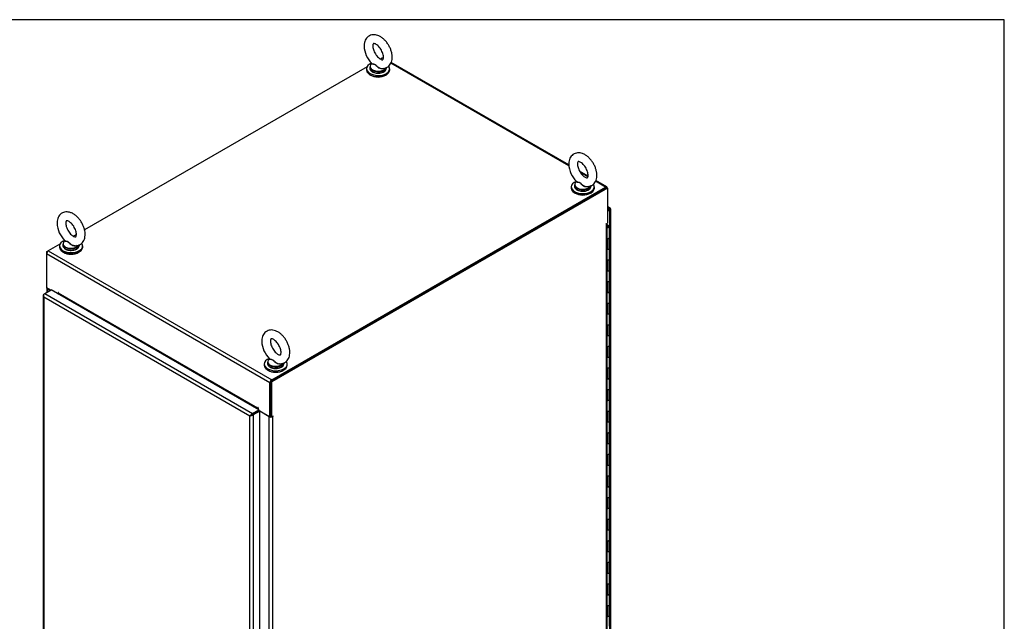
# Model space of a CAD drawing. Header units: inches. Extents: x 1 to 359, y -2 to 239.
# Tile 13 of 13: x 285 to 359, y 193 to 239. Entities that reach past the tile are written whole.
import ezdxf

# ---------------------------------------------------------------- set-up
doc = ezdxf.new("R2010")
doc.units = ezdxf.units.IN
doc.header["$MEASUREMENT"] = 0
for name, color, linetype in [('COM54578-60', 7, 'Continuous'), ('COM71109-3', 7, 'Continuous'), ('COM71110-5', 7, 'Continuous'), ('COM71112-3', 7, 'Continuous'), ('Default', 7, 'Continuous'), ('SCS00680', 7, 'Continuous'), ('WAF25362', 7, 'Continuous'), ('WAM254785', 7, 'Continuous')]:
    doc.layers.add(name, color=color, linetype=linetype)

# ---------------------------------------------------------------- blocks, each defined once
blk = doc.blocks.new('SE1')
at = {"layer": 'COM54578-60', "color": 7, "linetype": 'Continuous'}
for p, q in [((329.359, 223.267), (329.217, 223.35)), ((329.217, 223.299), (329.247, 223.281)), ((329.241, 223.279), (329.223, 223.268)), ((329.223, 223.228), (329.241, 223.217)), ((329.223, 223.228), (329.223, 223.206)), ((329.223, 223.206), (329.241, 223.196)), ((329.241, 223.196), (329.241, 223.217)), ((329.33, 223.268), (329.312, 223.279)), ((329.312, 223.217), (329.33, 223.228)), ((329.312, 223.217), (329.312, 223.196)), ((329.312, 223.196), (329.33, 223.206)), ((329.33, 223.206), (329.33, 223.228)), ((329.344, 223.227), (329.344, 223.248)), ((329.393, 222.403), (329.393, 223.219)), ((329.217, 222.335), (329.271, 222.335)), ((329.271, 221.519), (329.271, 222.335)), ((329.393, 221.586), (329.393, 222.403)), ((329.217, 221.519), (329.271, 221.519)), ((329.393, 220.77), (329.393, 221.587)), ((329.217, 220.702), (329.271, 220.702)), ((329.271, 219.886), (329.271, 220.702)), ((329.393, 219.953), (329.393, 220.77)), ((329.217, 219.886), (329.271, 219.886)), ((329.393, 219.137), (329.393, 219.954)), ((329.217, 219.069), (329.271, 219.069)), ((329.271, 218.253), (329.271, 219.069)), ((329.393, 218.32), (329.393, 219.137)), ((329.217, 218.253), (329.271, 218.253)), ((329.393, 217.504), (329.393, 218.321)), ((329.217, 217.436), (329.271, 217.436)), ((329.271, 216.62), (329.271, 217.436)), ((329.393, 216.687), (329.393, 217.504)), ((329.217, 216.62), (329.271, 216.62)), ((329.393, 215.871), (329.393, 216.688)), ((329.217, 215.803), (329.271, 215.803)), ((329.271, 214.987), (329.271, 215.803)), ((329.393, 215.054), (329.393, 215.871)), ((329.393, 214.238), (329.393, 215.055)), ((329.217, 214.987), (329.271, 214.987)), ((329.217, 214.17), (329.271, 214.17)), ((329.271, 213.354), (329.271, 214.17)), ((329.393, 213.421), (329.393, 214.238)), ((329.217, 213.354), (329.271, 213.354)), ((329.393, 212.605), (329.393, 213.422)), ((329.217, 212.537), (329.271, 212.537)), ((329.271, 211.721), (329.271, 212.537)), ((329.393, 211.788), (329.393, 212.605)), ((329.217, 211.721), (329.271, 211.721)), ((329.393, 210.972), (329.393, 211.789)), ((329.217, 210.904), (329.271, 210.904)), ((329.271, 210.088), (329.271, 210.904)), ((329.393, 210.155), (329.393, 210.972)), ((329.217, 210.088), (329.271, 210.088)), ((329.393, 209.339), (329.393, 210.156)), ((329.217, 209.271), (329.271, 209.271)), ((329.271, 208.455), (329.271, 209.271)), ((329.393, 208.522), (329.393, 209.339)), ((329.217, 208.455), (329.271, 208.455)), ((329.393, 207.706), (329.393, 208.523)), ((329.217, 207.639), (329.271, 207.639)), ((329.271, 206.822), (329.271, 207.639)), ((329.393, 206.889), (329.393, 207.706)), ((329.393, 206.073), (329.393, 206.89)), ((329.217, 206.822), (329.271, 206.822)), ((329.217, 206.006), (329.271, 206.006)), ((329.271, 205.189), (329.271, 206.006)), ((329.393, 205.256), (329.393, 206.073)), ((329.217, 205.189), (329.271, 205.189)), ((329.393, 204.44), (329.393, 205.257)), ((329.217, 204.373), (329.271, 204.373)), ((329.271, 203.556), (329.271, 204.373)), ((329.393, 203.624), (329.393, 204.44)), ((329.217, 203.556), (329.271, 203.556)), ((329.393, 202.807), (329.393, 203.624)), ((329.217, 202.74), (329.271, 202.74)), ((329.271, 201.923), (329.271, 202.74)), ((329.393, 201.991), (329.393, 202.807)), ((329.217, 201.923), (329.271, 201.923)), ((329.393, 201.174), (329.393, 201.991)), ((329.217, 201.107), (329.271, 201.107)), ((329.271, 200.29), (329.271, 201.107)), ((329.393, 200.358), (329.393, 201.174)), ((329.217, 200.29), (329.271, 200.29)), ((329.393, 199.541), (329.393, 200.358)), ((329.217, 199.474), (329.271, 199.474)), ((329.271, 198.657), (329.271, 199.474)), ((329.393, 198.725), (329.393, 199.541)), ((329.217, 198.657), (329.271, 198.657)), ((329.393, 197.908), (329.393, 198.725)), ((329.393, 197.092), (329.393, 197.908)), ((329.217, 197.841), (329.271, 197.841)), ((329.271, 197.024), (329.271, 197.841)), ((329.217, 197.024), (329.271, 197.024)), ((329.393, 196.275), (329.393, 197.092)), ((329.217, 196.208), (329.271, 196.208)), ((329.271, 195.391), (329.271, 196.208)), ((329.393, 195.459), (329.393, 196.275)), ((329.217, 195.391), (329.271, 195.391)), ((329.393, 194.642), (329.393, 195.459)), ((329.217, 194.575), (329.271, 194.575)), ((329.271, 193.758), (329.271, 194.575)), ((329.393, 193.826), (329.393, 194.642)), ((329.217, 193.758), (329.271, 193.758)), ((329.393, 193.009), (329.393, 193.826))]:
    blk.add_line(p, q, dxfattribs=at)
for centre, major_axis, start_param, end_param in [((329.259, 223.248), (0.05, 0), -3.926991, -3.704553), ((329.276, 223.219), (-0.117, 0), 1.032711, 3.926991), ((329.259, 223.248), (0.05, 0), 3.704553, 3.926991), ((329.259, 223.227), (0.05, 0), 3.704553, 3.926991), ((329.276, 223.219), (-0.055, 0), 0.551314, 1.181988), ((329.276, 223.258), (0.05, 0), 0.785398, 2.356194), ((329.276, 223.238), (-0.05, 0), 0.785398, 2.356194), ((329.276, 223.219), (-0.055, 0), 1.71942, 2.590278), ((329.294, 223.248), (-0.05, 0), 2.356194, 3.926991), ((329.294, 223.227), (-0.05, 0), 2.356194, 3.141593), ((329.276, 223.217), (0.05, 0), 3.926991, 5.497787), ((329.276, 222.403), (-0.117, 0), 1.032711, 3.141593), ((329.276, 222.403), (-0.117, 0), 1.525279, 3.141593), ((329.276, 221.587), (-0.117, 0), 1.032711, 3.141593), ((329.276, 221.586), (-0.117, 0), 1.525279, 3.141593), ((329.276, 220.77), (-0.117, 0), 1.032711, 3.141593), ((329.276, 220.77), (-0.117, 0), 1.525279, 3.141593), ((329.276, 219.954), (-0.117, 0), 1.032711, 3.141593), ((329.276, 219.953), (-0.117, 0), 1.525279, 3.141593), ((329.276, 219.137), (-0.117, 0), 1.032711, 3.141593), ((329.276, 219.137), (-0.117, 0), 1.525279, 3.141593), ((329.276, 218.321), (-0.117, 0), 1.032711, 3.141593), ((329.276, 218.32), (-0.117, 0), 1.525279, 3.141593), ((329.276, 217.504), (-0.117, 0), 1.032711, 3.141593), ((329.276, 217.504), (-0.117, 0), 1.525279, 3.141593), ((329.276, 216.688), (-0.117, 0), 1.032711, 3.141593), ((329.276, 216.687), (-0.117, 0), 1.525279, 3.141593), ((329.276, 215.871), (-0.117, 0), 1.032711, 3.141593), ((329.276, 215.871), (-0.117, 0), 1.525279, 3.141593), ((329.276, 215.055), (-0.117, 0), 1.032711, 3.141593), ((329.276, 215.054), (-0.117, 0), 1.525279, 3.141593), ((329.276, 214.238), (-0.117, 0), 1.032711, 3.141593), ((329.276, 214.238), (-0.117, 0), 1.525279, 3.141593), ((329.276, 213.422), (-0.117, 0), 1.032711, 3.141593), ((329.276, 213.421), (-0.117, 0), 1.525279, 3.141593), ((329.276, 212.605), (-0.117, 0), 1.032711, 3.141593), ((329.276, 212.605), (-0.117, 0), 1.525279, 3.141593), ((329.276, 211.789), (-0.117, 0), 1.032711, 3.141593), ((329.276, 211.788), (-0.117, 0), 1.525279, 3.141593), ((329.276, 210.972), (-0.117, 0), 1.032711, 3.141593), ((329.276, 210.972), (-0.117, 0), 1.525279, 3.141593), ((329.276, 210.156), (-0.117, 0), 1.032711, 3.141593), ((329.276, 210.155), (-0.117, 0), 1.525279, 3.141593), ((329.276, 209.339), (-0.117, 0), 1.032711, 3.141593), ((329.276, 209.339), (-0.117, 0), 1.525279, 3.141593), ((329.276, 208.523), (-0.117, 0), 1.032711, 3.141593), ((329.276, 208.522), (-0.117, 0), 1.525279, 3.141593), ((329.276, 207.706), (-0.117, 0), 1.032711, 3.141593), ((329.276, 207.706), (-0.117, 0), 1.525279, 3.141593), ((329.276, 206.89), (-0.117, 0), 1.032711, 3.141593), ((329.276, 206.889), (-0.117, 0), 1.525279, 3.141593), ((329.276, 206.073), (-0.117, 0), 1.032711, 3.141593), ((329.276, 206.073), (-0.117, 0), 1.525279, 3.141593), ((329.276, 205.257), (-0.117, 0), 1.032711, 3.141593), ((329.276, 205.256), (-0.117, 0), 1.525279, 3.141593), ((329.276, 204.44), (-0.117, 0), 1.032711, 3.141593), ((329.276, 204.44), (-0.117, 0), 1.525279, 3.141593), ((329.276, 203.624), (-0.117, 0), 1.032711, 3.141593), ((329.276, 203.624), (-0.117, 0), 1.525279, 3.141593), ((329.276, 202.807), (-0.117, 0), 1.032711, 3.141593), ((329.276, 202.807), (-0.117, 0), 1.525279, 3.141593), ((329.276, 201.991), (-0.117, 0), 1.032711, 3.141593), ((329.276, 201.991), (-0.117, 0), 1.525279, 3.141593), ((329.276, 201.174), (-0.117, 0), 1.032711, 3.141593), ((329.276, 201.174), (-0.117, 0), 1.525279, 3.141593), ((329.276, 200.358), (-0.117, 0), 1.032711, 3.141593), ((329.276, 200.358), (-0.117, 0), 1.525279, 3.141593), ((329.276, 199.541), (-0.117, 0), 1.032711, 3.141593), ((329.276, 199.541), (-0.117, 0), 1.525279, 3.141593), ((329.276, 198.725), (-0.117, 0), 1.032711, 3.141593), ((329.276, 198.725), (-0.117, 0), 1.525279, 3.141593), ((329.276, 197.908), (-0.117, 0), 1.032711, 3.141593), ((329.276, 197.908), (-0.117, 0), 1.525279, 3.141593), ((329.276, 197.092), (-0.117, 0), 1.032711, 3.141593), ((329.276, 197.092), (-0.117, 0), 1.525279, 3.141593), ((329.276, 196.275), (-0.117, 0), 1.032711, 3.141593), ((329.276, 196.275), (-0.117, 0), 1.525279, 3.141593), ((329.276, 195.459), (-0.117, 0), 1.032711, 3.141593), ((329.276, 195.459), (-0.117, 0), 1.525279, 3.141593), ((329.276, 194.642), (-0.117, 0), 1.032711, 3.141593), ((329.276, 194.642), (-0.117, 0), 1.525279, 3.141593), ((329.276, 193.826), (-0.117, 0), 1.032711, 3.141593), ((329.276, 193.826), (-0.117, 0), 1.525279, 3.141593)]:
    blk.add_ellipse(centre, major_axis=major_axis, ratio=0.57735, start_param=start_param, end_param=end_param, dxfattribs=at)
at = {"layer": 'COM71109-3', "color": 7, "linetype": 'Continuous'}
for p, q in [((329.161, 226.178), (303.797, 211.534)), ((329.161, 226.178), (329.228, 226.139)), ((329.228, 226.139), (303.864, 211.496)), ((329.228, 226.139), (329.228, 223.486)), ((329.116, 223.409), (329.127, 223.403)), ((329.127, 223.427), (329.228, 223.486)), ((329.161, 223.423), (329.127, 223.403)), ((329.161, 173.363), (329.161, 223.423)), ((329.217, 173.441), (329.217, 223.479)), ((286.851, 221.318), (286.985, 221.396)), ((286.89, 221.295), (286.851, 221.318)), ((286.851, 221.318), (286.851, 221.163)), ((286.863, 218.58), (286.863, 218.24)), ((286.918, 218.524), (286.918, 218.272)), ((287.136, 218.398), (286.918, 218.524)), ((303.797, 211.534), (303.797, 208.881)), ((303.797, 211.534), (303.864, 211.496)), ((303.864, 208.842), (303.864, 211.496)), ((303.663, 208.856), (302.959, 209.262)), ((302.959, 159.203), (302.959, 209.262)), ((303.663, 158.797), (303.663, 208.856)), ((303.864, 208.842), (303.797, 208.881)), ((303.965, 208.9), (303.864, 208.842)), ((303.931, 208.856), (303.965, 208.876)), ((303.931, 208.856), (303.931, 158.797)), ((303.944, 208.888), (303.965, 208.876))]:
    blk.add_line(p, q, dxfattribs=at)
for centre, major_axis, start_param, end_param in [((329.127, 223.415), (0.0075, 0.013), 0.785398, 3.926991), ((329.027, 223.5), (-0.19, 0), 2.356194, 2.925816), ((287.053, 218.601), (0.19, 0), 3.357369, 3.926991), ((302.892, 209.224), (0.095, 0), 0.785398, 0.806235), ((303.797, 208.934), (-0.19, 0), 0.785398, 2.356194), ((303.797, 208.934), (-0.095, 0), 1.538919, 1.602674), ((303.965, 208.888), (-0.0075, -0.013), 0.785398, 3.926991)]:
    blk.add_ellipse(centre, major_axis=major_axis, ratio=0.57735, start_param=start_param, end_param=end_param, dxfattribs=at)
at = {"layer": 'COM71110-5', "color": 7, "linetype": 'Continuous'}
for p, q in [((312.215, 235.962), (312.09, 235.89)), ((312.293, 235.917), (312.215, 235.962)), ((311.067, 235.299), (289.726, 222.978)), ((326.315, 227.821), (312.87, 235.584)), ((326.312, 227.887), (312.895, 235.633)), ((327.769, 227.046), (327.133, 227.413)), ((327.758, 226.988), (327.196, 227.313)), ((303.864, 211.651), (329.094, 226.217)), ((329.094, 226.217), (328.335, 226.655)), ((329.189, 226.226), (328.36, 226.705)), ((303.864, 211.573), (329.094, 226.139)), ((289.104, 222.619), (288.889, 222.494)), ((287.866, 221.904), (286.985, 221.396)), ((303.73, 211.418), (286.851, 221.163)), ((286.851, 221.163), (286.851, 218.587)), ((286.985, 221.396), (303.864, 211.651)), ((287.157, 218.41), (286.851, 218.587)), ((287.735, 218.246), (287.746, 218.252)), ((287.735, 218.246), (287.735, 218.13)), ((287.756, 218.195), (287.756, 218.234)), ((302.825, 209.495), (287.756, 218.195)), ((303.73, 208.842), (303.73, 211.418)), ((303.797, 208.881), (303.797, 211.457)), ((302.825, 209.534), (302.835, 209.54)), ((302.825, 209.495), (302.825, 209.534)), ((302.846, 209.522), (302.846, 209.406)), ((303.73, 208.842), (302.89, 209.327)), ((303.797, 208.881), (303.73, 208.842))]:
    blk.add_line(p, q, dxfattribs=at)
for centre, major_axis, start_param, end_param in [((312.215, 235.807), (-0.095, -0.165), 3.141593, 3.926991), ((329.094, 226.062), (-0.095, -0.165), 2.356194, 3.926991), ((286.985, 221.24), (0.095, 0.165), 0.785398, 2.356194), ((287.746, 218.24), (0.0075, -0.013), 0.785398, 3.926991), ((287.689, 218.156), (0.0475, 0.0823), 4.716111, 5.497787), ((303.864, 211.496), (-0.095, -0.165), 3.926991, 5.497787), ((302.757, 209.456), (-0.0475, -0.0823), 1.574518, 2.356194), ((302.835, 209.528), (0.0075, -0.013), 0.785398, 3.926991)]:
    blk.add_ellipse(centre, major_axis=major_axis, ratio=0.57735, start_param=start_param, end_param=end_param, dxfattribs=at)
at = {"layer": 'COM71112-3', "color": 7, "linetype": 'Continuous'}
for p, q in [((329.456, 224.619), (329.228, 224.75)), ((329.361, 224.609), (329.228, 224.686)), ((329.361, 224.609), (329.228, 224.533)), ((329.361, 224.532), (329.228, 224.455)), ((329.361, 224.531), (329.228, 224.455)), ((329.428, 224.493), (329.228, 224.377)), ((329.361, 224.532), (329.428, 224.57)), ((329.425, 224.569), (329.361, 224.532)), ((329.361, 224.531), (329.425, 224.569)), ((329.361, 224.532), (329.361, 224.532)), ((329.361, 224.532), (329.361, 224.532)), ((329.361, 224.532), (329.361, 224.531)), ((329.361, 224.532), (329.361, 224.531)), ((329.361, 224.532), (329.361, 224.532)), ((329.361, 224.531), (329.361, 224.531)), ((329.425, 224.569), (329.454, 224.62)), ((329.425, 224.569), (329.483, 224.568)), ((329.428, 224.57), (329.428, 224.57)), ((329.428, 224.57), (329.428, 224.57)), ((329.428, 173.923), (329.428, 224.493)), ((329.483, 174.001), (329.483, 224.57)), ((286.626, 218.043), (286.596, 218.043)), ((286.596, 218.041), (286.596, 167.471)), ((286.652, 218.118), (286.719, 218.157)), ((286.719, 218.157), (287.203, 218.437)), ((286.719, 218.157), (302.406, 209.1)), ((302.89, 209.38), (287.203, 218.437)), ((286.651, 217.886), (286.652, 217.886)), ((302.205, 208.906), (286.652, 217.886)), ((286.652, 217.886), (286.652, 217.886)), ((286.652, 217.886), (286.652, 167.471)), ((286.652, 217.886), (286.652, 217.886)), ((286.652, 217.886), (286.652, 217.886)), ((286.652, 217.886), (286.652, 217.886)), ((302.406, 209.1), (302.89, 209.38)), ((302.406, 209.023), (302.89, 209.302)), ((302.89, 209.302), (302.406, 209.023)), ((302.958, 209.264), (302.473, 208.984)), ((302.89, 209.38), (302.89, 209.302)), ((302.958, 209.264), (302.89, 209.302)), ((302.958, 158.694), (302.958, 209.264)), ((302.205, 208.906), (302.342, 208.985)), ((302.205, 208.907), (302.205, 208.906)), ((302.205, 208.907), (302.205, 208.907)), ((302.205, 208.906), (302.205, 208.906)), ((302.205, 158.492), (302.205, 208.906)), ((302.205, 208.906), (302.205, 208.906)), ((302.341, 208.986), (302.228, 208.92)), ((302.341, 208.986), (302.313, 209.003)), ((302.406, 209.023), (302.341, 208.986)), ((302.342, 208.985), (302.406, 209.023)), ((302.342, 208.985), (302.343, 208.952)), ((302.406, 209.023), (302.406, 209.023)), ((302.406, 209.023), (302.406, 209.023)), ((302.406, 209.023), (302.406, 209.023)), ((302.406, 209.023), (302.406, 209.023)), ((302.473, 208.984), (302.473, 158.414))]:
    blk.add_line(p, q, dxfattribs=at)
for centre, radius, start, end in [((286.845, 218.043), 0.249, 179.86359, 218.95067), ((287.022, 218.03), 0.398, 175.59822, 201.13981), ((302.549, 208.631), 0.441, 122.32919, 141.25731), ((302.138, 209.343), 0.441, 278.74269, 297.67081)]:
    blk.add_arc(centre, radius, start, end, dxfattribs=at)
for centre, major_axis, start_param, end_param in [((329.361, 224.454), (0.095, 0.165), 0.020385, 0.785398), ((329.293, 224.57), (0.19, 0), 5.497787, 6.2628), ((286.786, 218.041), (-0.19, 0), 5.497787, 6.2628), ((286.719, 218.002), (0.095, 0.165), 0.785398, 1.550411), ((302.406, 208.945), (0.095, 0.165), 0.785398, 1.550411), ((302.339, 209.062), (0.19, 0), 4.732774, 5.497787)]:
    blk.add_ellipse(centre, major_axis=major_axis, ratio=0.57735, start_param=start_param, end_param=end_param, dxfattribs=at)
for points in [[(329.454, 224.62), (329.455, 224.619), (329.455, 224.614), (329.447, 224.597), (329.439, 224.585), (329.428, 224.571)], [(329.483, 224.568), (329.484, 224.57), (329.479, 224.572), (329.46, 224.573), (329.446, 224.573), (329.428, 224.57)]]:
    blk.add_open_spline(points, degree=3, knots=[0, 0, 0, 0, 0.5, 0.5, 1, 1, 1, 1], dxfattribs=at)
at = {"layer": 'SCS00680', "color": 7, "linetype": 'Continuous'}
for p, q in [((311.283, 235.306), (311.283, 235.208)), ((311.437, 235.563), (311.413, 235.544)), ((312.533, 235.208), (312.533, 235.245)), ((312.314, 234.914), (312.338, 234.926)), ((312.338, 234.926), (312.358, 234.94)), ((312.358, 234.94), (312.386, 234.959)), ((326.748, 226.377), (326.748, 226.28)), ((326.902, 226.635), (326.878, 226.616)), ((327.998, 226.28), (327.998, 226.317)), ((327.778, 225.985), (327.802, 225.997)), ((327.802, 225.997), (327.823, 226.011)), ((327.823, 226.011), (327.851, 226.03)), ((288.082, 221.91), (288.082, 221.813)), ((288.236, 222.168), (288.212, 222.148)), ((289.332, 221.813), (289.332, 221.85)), ((289.112, 221.518), (289.136, 221.53)), ((289.136, 221.53), (289.157, 221.544)), ((289.157, 221.544), (289.185, 221.563)), ((303.546, 212.982), (303.546, 212.884)), ((303.7, 213.239), (303.676, 213.22)), ((304.796, 212.884), (304.796, 212.922)), ((304.577, 212.59), (304.601, 212.602)), ((304.601, 212.602), (304.621, 212.616)), ((304.621, 212.616), (304.649, 212.635))]:
    blk.add_line(p, q, dxfattribs=at)
for centre, radius, start, end in [((312.787, 236.963), 1.944, 182.46095, 226.25926), ((311.931, 235.678), 0.855, 269.5497, 296.62876), ((328.252, 228.035), 1.944, 182.46095, 226.25926), ((327.395, 226.75), 0.855, 269.5497, 296.62876), ((289.586, 223.568), 1.944, 182.46095, 226.25926), ((288.729, 222.283), 0.855, 269.5497, 296.62876), ((305.05, 214.639), 1.944, 182.46095, 226.25926), ((304.193, 213.355), 0.855, 269.5497, 296.62876)]:
    blk.add_arc(centre, radius, start, end, dxfattribs=at)
for centre, major_axis, start_param, end_param in [((311.908, 235.337), (0.611, 0), 2.514731, 5.97598), ((311.908, 235.306), (-0.625, 0), 0, 2.947471), ((311.908, 235.208), (-0.625, 0), 0, 0.673654), ((311.908, 235.208), (-0.625, 0), 2.474549, 3.141593), ((311.908, 235.208), (-0.625, 0), 0.673654, 2.474549), ((327.373, 226.409), (0.611, 0), 2.514731, 5.97598), ((327.373, 226.377), (-0.625, 0), 0, 2.947471), ((327.373, 226.28), (-0.625, 0), 0, 0.673654), ((327.373, 226.28), (-0.625, 0), 2.474549, 3.141593), ((327.373, 226.28), (-0.625, 0), 0.673654, 2.474549), ((288.707, 221.942), (0.611, 0), 2.514731, 5.97598), ((288.707, 221.91), (-0.625, 0), 0, 2.947471), ((288.707, 221.813), (-0.625, 0), 0, 0.673654), ((288.707, 221.813), (-0.625, 0), 2.474549, 3.141593), ((288.707, 221.813), (-0.625, 0), 0.673654, 2.474549), ((304.171, 213.013), (0.611, 0), 2.514731, 5.97598), ((304.171, 212.982), (-0.625, 0), 0, 2.947471), ((304.171, 212.884), (-0.625, 0), 0, 0.673654), ((304.171, 212.884), (-0.625, 0), 2.474549, 3.141593), ((304.171, 212.884), (-0.625, 0), 0.673654, 2.474549)]:
    blk.add_ellipse(centre, major_axis=major_axis, ratio=0.57735, start_param=start_param, end_param=end_param, dxfattribs=at)
for points, knots in [([(312.157, 235.188), (312.174, 235.185), (312.246, 235.172), (312.386, 235.189), (312.559, 235.246), (312.712, 235.35), (312.833, 235.493), (312.917, 235.663), (312.966, 235.858), (312.977, 236.077), (312.95, 236.315), (312.884, 236.56), (312.783, 236.803), (312.65, 237.033), (312.491, 237.244), (312.31, 237.427), (312.11, 237.576), (311.904, 237.679), (311.701, 237.732), (311.512, 237.738), (311.328, 237.698), (311.163, 237.611), (311.027, 237.481), (310.928, 237.321), (310.865, 237.135), (310.846, 236.978), (310.845, 236.895), (310.845, 236.88)], [0, 0, 0, 0, 0.009832, 0.049084, 0.087208, 0.127691, 0.167123, 0.206871, 0.248447, 0.292466, 0.338298, 0.384625, 0.430794, 0.476864, 0.52309, 0.569695, 0.617017, 0.665269, 0.707675, 0.747762, 0.786247, 0.82757, 0.867325, 0.906735, 0.947449, 0.991686, 1, 1, 1, 1]), ([(311.507, 236.88), (311.508, 236.902), (311.51, 236.958), (311.528, 237.03), (311.551, 237.065), (311.556, 237.066), (311.562, 237.071), (311.614, 237.071), (311.703, 237.041), (311.816, 236.972), (311.937, 236.866), (312.054, 236.728), (312.157, 236.566), (312.238, 236.393), (312.291, 236.222), (312.313, 236.069), (312.307, 235.949), (312.284, 235.874), (312.263, 235.847), (312.261, 235.847), (312.25, 235.841), (312.195, 235.844), (312.104, 235.877), (311.99, 235.949), (311.869, 236.058), (311.753, 236.199), (311.651, 236.362), (311.572, 236.536), (311.524, 236.701), (311.508, 236.817), (311.507, 236.866), (311.507, 236.88)], [0, 0, 0, 0, 0.018191, 0.052453, 0.087281, 0.12496, 0.167394, 0.201034, 0.23671, 0.27148, 0.306754, 0.342919, 0.379726, 0.416755, 0.453472, 0.489424, 0.524394, 0.558747, 0.593817, 0.632645, 0.670806, 0.704257, 0.739652, 0.774463, 0.809812, 0.846048, 0.882891, 0.919919, 0.956584, 0.990072, 1, 1, 1, 1]), ([(312.312, 235.188), (312.311, 235.187), (312.309, 235.185), (312.264, 235.154), (312.205, 235.143), (312.082, 235.158), (312.02, 235.182), (311.937, 235.232), (311.91, 235.251), (311.86, 235.292), (311.837, 235.313), (311.791, 235.358), (311.769, 235.381), (311.726, 235.425), (311.704, 235.445), (311.659, 235.475), (311.635, 235.485), (311.591, 235.495), (311.57, 235.497), (311.511, 235.501), (311.48, 235.503), (311.437, 235.516), (311.426, 235.528), (311.434, 235.55), (311.436, 235.554), (311.439, 235.558)], [0.0602879, 0.0602879, 0.0602879, 0.0602879, 0.0625, 0.0625, 0.125, 0.125, 0.1875, 0.1875, 0.21875, 0.21875, 0.25, 0.25, 0.28125, 0.28125, 0.3125, 0.3125, 0.34375, 0.34375, 0.375, 0.375, 0.4375, 0.4375, 0.5, 0.5, 0.5120602, 0.5120602, 0.5120602, 0.5120602]), ([(311.431, 235.567), (311.436, 235.558), (311.445, 235.552), (311.479, 235.536), (311.512, 235.532), (311.59, 235.518), (311.636, 235.509), (311.704, 235.467), (311.726, 235.449), (311.77, 235.41), (311.793, 235.388), (311.862, 235.325), (311.911, 235.284), (312.022, 235.218), (312.084, 235.194), (312.149, 235.185), (312.153, 235.184), (312.157, 235.184)], [0.5276212, 0.5276212, 0.5276212, 0.5276212, 0.5625, 0.5625, 0.625, 0.625, 0.6875, 0.6875, 0.71875, 0.71875, 0.75, 0.75, 0.8125, 0.8125, 0.875, 0.875, 0.8792482, 0.8792482, 0.8792482, 0.8792482]), ([(311.435, 234.957), (311.442, 234.951), (311.48, 234.917), (311.591, 234.87), (311.754, 234.827), (311.863, 234.824), (311.924, 234.823)], [0, 0, 0, 0, 0.056271, 0.375358, 0.698357, 1, 1, 1, 1]), ([(327.622, 226.26), (327.639, 226.256), (327.71, 226.244), (327.851, 226.261), (328.024, 226.317), (328.177, 226.422), (328.298, 226.565), (328.382, 226.735), (328.43, 226.93), (328.442, 227.149), (328.414, 227.386), (328.348, 227.632), (328.247, 227.875), (328.115, 228.105), (327.956, 228.316), (327.774, 228.499), (327.574, 228.648), (327.368, 228.75), (327.166, 228.803), (326.976, 228.81), (326.793, 228.77), (326.627, 228.683), (326.491, 228.552), (326.392, 228.392), (326.329, 228.207), (326.31, 228.05), (326.309, 227.967), (326.309, 227.951)], [0, 0, 0, 0, 0.009832, 0.049084, 0.087208, 0.127691, 0.167123, 0.206871, 0.248447, 0.292466, 0.338298, 0.384625, 0.430794, 0.476864, 0.52309, 0.569695, 0.617017, 0.665269, 0.707675, 0.747762, 0.786247, 0.82757, 0.867325, 0.906735, 0.947449, 0.991686, 1, 1, 1, 1]), ([(326.971, 227.951), (326.972, 227.974), (326.974, 228.029), (326.992, 228.101), (327.015, 228.136), (327.021, 228.138), (327.026, 228.143), (327.079, 228.142), (327.167, 228.113), (327.281, 228.043), (327.401, 227.938), (327.518, 227.8), (327.622, 227.638), (327.703, 227.464), (327.755, 227.294), (327.777, 227.141), (327.771, 227.021), (327.748, 226.946), (327.727, 226.919), (327.725, 226.919), (327.714, 226.913), (327.66, 226.916), (327.568, 226.949), (327.454, 227.021), (327.334, 227.13), (327.217, 227.27), (327.115, 227.433), (327.036, 227.608), (326.988, 227.773), (326.973, 227.888), (326.972, 227.938), (326.971, 227.951)], [0, 0, 0, 0, 0.018191, 0.052453, 0.087281, 0.12496, 0.167394, 0.201034, 0.23671, 0.27148, 0.306754, 0.342919, 0.379726, 0.416755, 0.453472, 0.489424, 0.524394, 0.558747, 0.593817, 0.632645, 0.670806, 0.704257, 0.739652, 0.774463, 0.809812, 0.846048, 0.882891, 0.919919, 0.956584, 0.990072, 1, 1, 1, 1]), ([(327.777, 226.259), (327.775, 226.258), (327.774, 226.257), (327.729, 226.226), (327.669, 226.215), (327.546, 226.229), (327.485, 226.253), (327.401, 226.303), (327.375, 226.323), (327.324, 226.363), (327.301, 226.385), (327.256, 226.43), (327.234, 226.453), (327.191, 226.496), (327.169, 226.517), (327.123, 226.547), (327.1, 226.556), (327.055, 226.567), (327.034, 226.569), (326.976, 226.573), (326.944, 226.574), (326.901, 226.588), (326.89, 226.6), (326.902, 226.63), (326.914, 226.644), (326.934, 226.66)], [0.0602879, 0.0602879, 0.0602879, 0.0602879, 0.0625, 0.0625, 0.125, 0.125, 0.1875, 0.1875, 0.21875, 0.21875, 0.25, 0.25, 0.28125, 0.28125, 0.3125, 0.3125, 0.34375, 0.34375, 0.375, 0.375, 0.4375, 0.4375, 0.5, 0.5, 0.5404042, 0.5404042, 0.5404042, 0.5404042]), ([(326.896, 226.638), (326.9, 226.63), (326.909, 226.623), (326.944, 226.608), (326.977, 226.603), (327.054, 226.59), (327.1, 226.581), (327.168, 226.539), (327.191, 226.521), (327.235, 226.481), (327.257, 226.46), (327.326, 226.397), (327.376, 226.356), (327.487, 226.29), (327.548, 226.265), (327.613, 226.256), (327.617, 226.256), (327.621, 226.256)], [0.5276212, 0.5276212, 0.5276212, 0.5276212, 0.5625, 0.5625, 0.625, 0.625, 0.6875, 0.6875, 0.71875, 0.71875, 0.75, 0.75, 0.8125, 0.8125, 0.875, 0.875, 0.8792482, 0.8792482, 0.8792482, 0.8792482]), ([(326.9, 226.028), (326.906, 226.022), (326.944, 225.989), (327.055, 225.942), (327.218, 225.899), (327.327, 225.896), (327.388, 225.895)], [0, 0, 0, 0, 0.056271, 0.375358, 0.698357, 1, 1, 1, 1]), ([(288.956, 221.792), (288.973, 221.789), (289.044, 221.777), (289.185, 221.794), (289.358, 221.85), (289.511, 221.955), (289.632, 222.098), (289.716, 222.268), (289.764, 222.463), (289.776, 222.682), (289.748, 222.919), (289.682, 223.165), (289.581, 223.407), (289.449, 223.638), (289.29, 223.848), (289.108, 224.032), (288.908, 224.181), (288.702, 224.283), (288.5, 224.336), (288.31, 224.342), (288.127, 224.303), (287.961, 224.216), (287.825, 224.085), (287.726, 223.925), (287.663, 223.74), (287.644, 223.583), (287.643, 223.5), (287.643, 223.484)], [0, 0, 0, 0, 0.009832, 0.049084, 0.087208, 0.127691, 0.167123, 0.206871, 0.248447, 0.292466, 0.338298, 0.384625, 0.430794, 0.476864, 0.52309, 0.569695, 0.617017, 0.665269, 0.707675, 0.747762, 0.786247, 0.82757, 0.867325, 0.906735, 0.947449, 0.991686, 1, 1, 1, 1]), ([(288.305, 223.484), (288.306, 223.507), (288.308, 223.562), (288.326, 223.634), (288.349, 223.669), (288.355, 223.671), (288.36, 223.676), (288.413, 223.675), (288.501, 223.646), (288.615, 223.576), (288.735, 223.471), (288.852, 223.333), (288.956, 223.171), (289.037, 222.997), (289.089, 222.827), (289.111, 222.674), (289.105, 222.554), (289.082, 222.479), (289.061, 222.451), (289.059, 222.452), (289.048, 222.446), (288.994, 222.449), (288.902, 222.482), (288.788, 222.554), (288.668, 222.663), (288.551, 222.803), (288.449, 222.966), (288.37, 223.141), (288.322, 223.306), (288.307, 223.421), (288.306, 223.471), (288.305, 223.484)], [0, 0, 0, 0, 0.018191, 0.052453, 0.087281, 0.12496, 0.167394, 0.201034, 0.23671, 0.27148, 0.306754, 0.342919, 0.379726, 0.416755, 0.453472, 0.489424, 0.524394, 0.558747, 0.593817, 0.632645, 0.670806, 0.704257, 0.739652, 0.774463, 0.809812, 0.846048, 0.882891, 0.919919, 0.956584, 0.990072, 1, 1, 1, 1]), ([(289.111, 221.792), (289.109, 221.791), (289.108, 221.79), (289.063, 221.759), (289.003, 221.748), (288.88, 221.762), (288.819, 221.786), (288.735, 221.836), (288.709, 221.856), (288.658, 221.896), (288.635, 221.918), (288.59, 221.963), (288.568, 221.986), (288.525, 222.029), (288.503, 222.05), (288.457, 222.08), (288.434, 222.089), (288.389, 222.1), (288.368, 222.102), (288.31, 222.106), (288.278, 222.107), (288.235, 222.121), (288.224, 222.133), (288.236, 222.163), (288.248, 222.177), (288.268, 222.193)], [0.0602879, 0.0602879, 0.0602879, 0.0602879, 0.0625, 0.0625, 0.125, 0.125, 0.1875, 0.1875, 0.21875, 0.21875, 0.25, 0.25, 0.28125, 0.28125, 0.3125, 0.3125, 0.34375, 0.34375, 0.375, 0.375, 0.4375, 0.4375, 0.5, 0.5, 0.5404042, 0.5404042, 0.5404042, 0.5404042]), ([(288.23, 222.171), (288.234, 222.163), (288.243, 222.156), (288.278, 222.141), (288.311, 222.136), (288.388, 222.123), (288.434, 222.114), (288.502, 222.072), (288.525, 222.054), (288.569, 222.014), (288.591, 221.993), (288.66, 221.93), (288.71, 221.889), (288.821, 221.823), (288.882, 221.798), (288.947, 221.789), (288.951, 221.789), (288.955, 221.788)], [0.5276212, 0.5276212, 0.5276212, 0.5276212, 0.5625, 0.5625, 0.625, 0.625, 0.6875, 0.6875, 0.71875, 0.71875, 0.75, 0.75, 0.8125, 0.8125, 0.875, 0.875, 0.8792482, 0.8792482, 0.8792482, 0.8792482]), ([(288.234, 221.561), (288.24, 221.555), (288.278, 221.521), (288.389, 221.475), (288.552, 221.432), (288.661, 221.429), (288.722, 221.428)], [0, 0, 0, 0, 0.056271, 0.375358, 0.698357, 1, 1, 1, 1]), ([(304.42, 212.864), (304.437, 212.861), (304.509, 212.848), (304.649, 212.865), (304.822, 212.922), (304.975, 213.027), (305.096, 213.169), (305.18, 213.339), (305.229, 213.535), (305.24, 213.754), (305.213, 213.991), (305.147, 214.236), (305.045, 214.479), (304.913, 214.71), (304.754, 214.92), (304.573, 215.103), (304.372, 215.253), (304.166, 215.355), (303.964, 215.408), (303.774, 215.414), (303.591, 215.374), (303.426, 215.287), (303.289, 215.157), (303.191, 214.997), (303.128, 214.811), (303.109, 214.654), (303.108, 214.571), (303.107, 214.556)], [0, 0, 0, 0, 0.009832, 0.049084, 0.087208, 0.127691, 0.167123, 0.206871, 0.248447, 0.292466, 0.338298, 0.384625, 0.430794, 0.476864, 0.52309, 0.569695, 0.617017, 0.665269, 0.707675, 0.747762, 0.786247, 0.82757, 0.867325, 0.906735, 0.947449, 0.991686, 1, 1, 1, 1]), ([(303.77, 214.556), (303.771, 214.579), (303.772, 214.634), (303.791, 214.706), (303.814, 214.741), (303.819, 214.743), (303.825, 214.748), (303.877, 214.747), (303.966, 214.717), (304.079, 214.648), (304.199, 214.542), (304.317, 214.404), (304.42, 214.243), (304.501, 214.069), (304.554, 213.898), (304.575, 213.746), (304.57, 213.626), (304.547, 213.55), (304.526, 213.523), (304.524, 213.523), (304.513, 213.518), (304.458, 213.52), (304.367, 213.553), (304.253, 213.626), (304.132, 213.734), (304.016, 213.875), (303.914, 214.038), (303.835, 214.212), (303.786, 214.377), (303.771, 214.493), (303.77, 214.543), (303.77, 214.556)], [0, 0, 0, 0, 0.018191, 0.052453, 0.087281, 0.12496, 0.167394, 0.201034, 0.23671, 0.27148, 0.306754, 0.342919, 0.379726, 0.416755, 0.453472, 0.489424, 0.524394, 0.558747, 0.593817, 0.632645, 0.670806, 0.704257, 0.739652, 0.774463, 0.809812, 0.846048, 0.882891, 0.919919, 0.956584, 0.990072, 1, 1, 1, 1]), ([(304.575, 212.864), (304.574, 212.863), (304.572, 212.862), (304.527, 212.83), (304.468, 212.819), (304.345, 212.834), (304.283, 212.858), (304.2, 212.908), (304.173, 212.927), (304.123, 212.968), (304.099, 212.99), (304.054, 213.034), (304.032, 213.057), (303.989, 213.101), (303.967, 213.121), (303.922, 213.152), (303.898, 213.161), (303.853, 213.171), (303.832, 213.173), (303.774, 213.178), (303.742, 213.179), (303.699, 213.193), (303.689, 213.205), (303.7, 213.234), (303.712, 213.249), (303.732, 213.265)], [0.0602879, 0.0602879, 0.0602879, 0.0602879, 0.0625, 0.0625, 0.125, 0.125, 0.1875, 0.1875, 0.21875, 0.21875, 0.25, 0.25, 0.28125, 0.28125, 0.3125, 0.3125, 0.34375, 0.34375, 0.375, 0.375, 0.4375, 0.4375, 0.5, 0.5, 0.5404042, 0.5404042, 0.5404042, 0.5404042]), ([(303.694, 213.243), (303.699, 213.235), (303.708, 213.228), (303.742, 213.213), (303.775, 213.208), (303.853, 213.195), (303.898, 213.185), (303.967, 213.143), (303.989, 213.125), (304.033, 213.086), (304.055, 213.064), (304.125, 213.001), (304.174, 212.96), (304.285, 212.895), (304.346, 212.87), (304.412, 212.861), (304.416, 212.86), (304.42, 212.86)], [0.5276212, 0.5276212, 0.5276212, 0.5276212, 0.5625, 0.5625, 0.625, 0.625, 0.6875, 0.6875, 0.71875, 0.71875, 0.75, 0.75, 0.8125, 0.8125, 0.875, 0.875, 0.8792482, 0.8792482, 0.8792482, 0.8792482]), ([(303.698, 212.633), (303.705, 212.627), (303.743, 212.593), (303.854, 212.546), (304.017, 212.503), (304.126, 212.5), (304.187, 212.499)], [0, 0, 0, 0, 0.056271, 0.375358, 0.698357, 1, 1, 1, 1])]:
    blk.add_open_spline(points, degree=3, knots=knots, dxfattribs=at)
at = {"layer": 'WAF25362', "color": 7, "linetype": 'Continuous'}
for p, q in [((311.033, 235.159), (311.033, 235.07)), ((312.783, 235.07), (312.783, 235.159)), ((326.498, 226.231), (326.498, 226.142)), ((328.248, 226.142), (328.248, 226.231)), ((287.832, 221.764), (287.832, 221.675)), ((289.582, 221.675), (289.582, 221.764)), ((303.296, 212.835), (303.296, 212.746)), ((305.046, 212.746), (305.046, 212.835))]:
    blk.add_line(p, q, dxfattribs=at)
for centre, start_param, end_param in [((311.908, 235.159), 5.289703, 6.283185), ((311.908, 235.159), 0, 3.542881), ((311.908, 235.07), 0, 3.141593), ((327.373, 226.231), 5.303455, 6.283185), ((327.373, 226.231), 0, 3.542881), ((327.373, 226.142), 0, 3.141593), ((288.707, 221.764), 5.303455, 6.283185), ((288.707, 221.764), 0, 3.542881), ((288.707, 221.675), 0, 3.141593), ((304.171, 212.835), 5.289703, 6.283185), ((304.171, 212.835), 0, 3.542881), ((304.171, 212.746), 0, 3.141593)]:
    blk.add_ellipse(centre, major_axis=(-0.875, 0), ratio=0.57735, start_param=start_param, end_param=end_param, dxfattribs=at)
at = {"layer": 'WAM254785', "color": 7, "linetype": 'Continuous'}
for centre, start_param, end_param in [((311.908, 234.968), 0.705193, 2.4364), ((327.373, 226.04), 0.705192, 2.4364), ((288.707, 221.573), 0.705194, 2.436399), ((304.171, 212.644), 0.705193, 2.436399)]:
    blk.add_ellipse(centre, major_axis=(-0.75, 0), ratio=0.57735, start_param=start_param, end_param=end_param, dxfattribs=at)
blk = doc.blocks.new('BORDER')
at = {"layer": 'Default', "color": 7, "linetype": 'Continuous'}
for p, q in [((0, 27.86), (-41.86, 27.86)), ((0, 0), (0, 27.86))]:
    blk.add_line(p, q, dxfattribs=at)

msp = doc.modelspace()

# ---------------------------------------------------------------- block references
at = {"layer": 'Default', "color": 7, "xscale": 8.55, "yscale": 8.55, "zscale": 8.55}
msp.add_blockref('BORDER', (359.223, 0.67), dxfattribs=at)
at = {"layer": 'Default'}
msp.add_blockref('SE1', (0, 0), dxfattribs=at)

doc.saveas('drawing.dxf')
